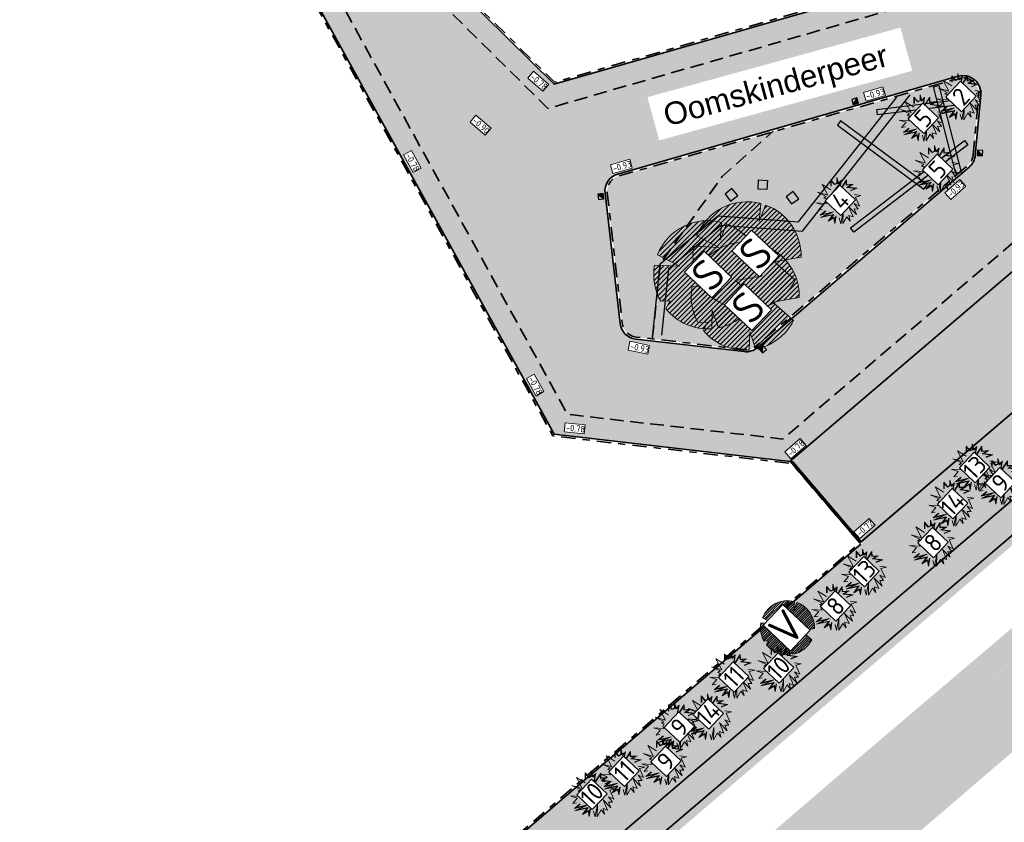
# Model space of a CAD drawing. Header units: metres. Extents: x 104013 to 108981, y 427946 to 428479.
# Tile 27 of 256: x 104551 to 104606, y 428227 to 428272. Entities that reach past the tile are written whole.
import ezdxf

# ---------------------------------------------------------------- set-up
doc = ezdxf.new("R2010")
doc.units = ezdxf.units.M
doc.linetypes.add('DASHED2', pattern=[0.375, 0.25, -0.125])
doc.linetypes.add('VH-OPSLUITBAND', pattern=[10, 4, -2, 2, -2])
for name, color, linetype, true_color in [('_ERFTOEGANGSWEG', 2, 'Continuous', 0xffff00), ('N-WE-VH-RITTERTEGEL', 7, 'Continuous', 0xa5cd98), ('N-WE-VH-VERHARDING-AP_GROEN1', 7, 'Continuous', 0xdbffb8), ('N-WE-VH-VERHARDING-AP_PLEIN', 7, 'Continuous', 0x7f6f3f), ('N-WE-VH-VERHARDING-AP_RIJBAAN-ELEMENT', 7, 'Continuous', 0x7f4f3f)]:
    doc.layers.add(name, color=color, linetype=linetype, true_color=true_color)
for name, color, linetype in [('_Spelen', 10, 'Continuous'), ('N-WE-RI-HWA_KOLK_STRAATKOLK-S', 10, 'Continuous'), ('N-WE-VH-VERHARDING-AP_BEBOUWING', 41, 'Continuous')]:
    doc.layers.add(name, color=color, linetype=linetype)
for name, color, linetype, lineweight in [('B-WE-OG-BEBOUWING_STRAATNAAM-T35', 50, 'Continuous', 35), ("N-WE-GR-BOOM-S (Cornus kousa 'Milkyway')", 46, 'Continuous', 0), ("N-WE-GR-BOOM-S (Crataegus monogyna 'Stricta')", 207, 'Continuous', 0), ('N-WE-GR-HEESTER-S (Cornus mas)', 84, 'Continuous', 0), ('N-WE-GR-HEESTER-S (Corylus avellana)', 114, 'Continuous', 0), ('N-WE-GR-HEESTER-S (Euonymus europaeus)', 104, 'Continuous', 0), ("N-WE-GR-HEESTER-S (Hypericum 'Hidcote')", 34, 'Continuous', 0), ('N-WE-GR-HEESTER-S (Rhamnus frangula)', 94, 'Continuous', 0), ('N-WE-GR-HEESTER-S (Sambucus nigra)', 64, 'Continuous', 0), ('N-WE-GR-HEESTER-S (Viburnum bodnantense)', 74, 'Continuous', 0), ('N-WE-GR-HEESTERS-S (Ligustrum vulgare)', 134, 'Continuous', 0), ('N-WE-GR-HEESTERS-S (Prunus spinosa)', 144, 'Continuous', 0), ('N-WE-GR-SOORTAANDUIDING-T25 (BOMEN)', 7, 'Continuous', 0), ('N-WE-GR-SOORTAANDUIDING-T25 (HEESTERS)', 7, 'Continuous', 0), ('N-WE-GW-HOOGTE_AFWERKHOOGTE-T25', 7, 'Continuous', 0), ('N-WE-VH-KANTOPSLUITING_OPSLUITBAND-G', 150, 'VH-OPSLUITBAND', 35), ('N-WE-VH-VERHARDING-G', 7, 'Continuous', 35)]:
    doc.layers.add(name, color=color, linetype=linetype, lineweight=lineweight)
doc.layers.add('N-WE-GR-GRAS_KRUIDENRIJK-V', color=7, linetype='Continuous', lineweight=18, true_color=0xa5cd98)
doc.layers.add('N-WE-VH-VERHARDING_HALFVERHARDING-V', color=7, linetype='Continuous', lineweight=18, true_color=0xd7aa8c)
doc.styles.add('NLCS-ISO-M200-T25', font='NLCS-ISO.ttf', dxfattribs={"height": 0.5})
doc.styles.add('NLCS-ISO-M500-T25', font='NLCS-ISO.ttf', dxfattribs={"height": 1.25})

# ---------------------------------------------------------------- blocks, each defined once
blk = doc.blocks.new('SGR-BOOM_08')
h = blk.add_hatch()
h.set_pattern_fill('ANSI31', color=256, scale=0.1)
h.set_pattern_definition([(45, (0, 0), (-0.2245064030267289, 0.2245064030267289), [])])
h.paths.add_polyline_path([(1.729677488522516, 4.72825667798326), (1.139276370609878, 3.206509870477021), (1.287418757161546, 4.867314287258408, 0.3794379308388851), (-4.677869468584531, 1.861647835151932), (-2.630086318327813, 0.7854955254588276), (-4.954333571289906, 0.8959767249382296, 0.1748934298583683), (-4.384991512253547, -2.473872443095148), (-3.501537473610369, -2.418451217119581), (-3.897906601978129, -3.186615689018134, 0.2439594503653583), (0.3605688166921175, -5.021771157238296), (0.4192016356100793, -3.330164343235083), (0.9916979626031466, -4.936064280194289, 0.2301548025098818), (4.494088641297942, -2.269661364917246), (2.562831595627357, -0.5501398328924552), (5.033028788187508, -0.1296790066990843, 0.3219437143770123)])
h.paths.add_polyline_path([(0.15, 0, -1), (-0.15, 0, -1)], flags=16)
at = {"ltscale": 20, "flags": 128}
for points in [[(1.287419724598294, 4.867325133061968), (1.139276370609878, 3.206509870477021), (1.729681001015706, 4.728265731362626)], [(-4.954350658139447, 0.8959775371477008), (-2.630086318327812, 0.7854955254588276), (-4.677881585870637, 1.861654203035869)], [(5.033035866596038, -0.1296778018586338), (2.562831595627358, -0.5501398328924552), (4.494110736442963, -2.269681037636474)], [(-3.897908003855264, -3.186618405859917), (-3.501537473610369, -2.418451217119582), (-4.385006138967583, -2.473873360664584)], [(0.991715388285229, -4.936113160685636), (0.4192016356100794, -3.330164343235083), (0.3605683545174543, -5.021784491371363)]]:
    blk.add_lwpolyline(points, dxfattribs=at)
blk.add_lwpolyline([(5.033028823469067, -0.129677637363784, 0.3219436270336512), (1.729677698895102, 4.72825660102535, 0.3219436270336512)], format="xyb", dxfattribs=at)
blk.add_circle((0, 0), 0.15)
at = {"ltscale": 20}
for start, end in [(75.18440999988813, 158.298953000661), (169.7490490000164, 209.4302330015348), (281.3600670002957, 333.2046490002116), (219.2666920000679, 274.1068389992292)]:
    blk.add_arc((0, 0), 5.034699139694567, start, end, dxfattribs=at)
blk = doc.blocks.new('SGR-HEESTER_06')
at = {"ltscale": 0.5, "flags": 128}
for points in [[(-0.2472573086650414, 0.5341386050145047), (-0.2472573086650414, 0.776141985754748), (-0.1044639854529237, 0.6148073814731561), (-0.1044639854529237, 0.6148073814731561), (-0.01754959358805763, 0.6520368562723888), (-0.01754959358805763, 0.856810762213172), (0.04453750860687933, 0.6520368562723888), (0.150076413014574, 0.757527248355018), (0.1314519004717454, 0.6520368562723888), (0.09420287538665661, 0.3914187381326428), (0.3363323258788, 0.7699380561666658), (0.3425404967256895, 0.5899857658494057), (0.5846699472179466, 0.6086005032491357), (0.3984140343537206, 0.5031130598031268), (0.7398796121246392, 0.4596767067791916), (0.4915419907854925, 0.3603931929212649)], [(-0.2319376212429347, 0.5341386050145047), (-0.2319376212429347, 0.7357183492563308), (-0.1086026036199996, 0.5963686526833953), (-0.002229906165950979, 0.6419330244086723), (-0.002229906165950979, 0.7534854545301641), (0.03729225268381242, 0.6231345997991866), (0.1265426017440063, 0.7123439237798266), (0.1163218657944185, 0.6544530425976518), (0.06904243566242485, 0.3236557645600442), (0.322718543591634, 0.7202258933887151), (0.3277809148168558, 0.5734861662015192), (0.5173105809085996, 0.5880570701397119), (0.3507627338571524, 0.4937314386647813), (0.6792688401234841, 0.4519436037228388), (0.4858549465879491, 0.3746181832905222)], [(-0.2472573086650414, 0.4038295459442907), (-0.5700983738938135, 0.6023965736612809), (-0.3528016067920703, 0.1990556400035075), (-0.7377243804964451, 0.3107499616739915), (-0.4148887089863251, 0.1556192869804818), (-0.5018031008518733, 0.09356819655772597), (-0.4024669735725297, 0.06254265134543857), (-0.4583459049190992, -0.01812612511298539), (-0.4148887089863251, -0.1049988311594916), (-0.7998060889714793, -0.08017721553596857), (-0.5390521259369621, -0.1608459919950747), (-0.7066835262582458, -0.3594130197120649), (-0.5638902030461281, -0.3345914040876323)], [(0.6281271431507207, 0.2238772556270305), (0.8764647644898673, 0.1866477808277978), (0.6715843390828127, 0.1308006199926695), (0.8267940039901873, -0.2042823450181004), (0.6281271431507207, -0.1112027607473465), (0.7709204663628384, -0.3159766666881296), (0.6281271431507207, -0.3097697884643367), (0.7150415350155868, -0.5207476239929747), (0.4232467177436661, -0.2291039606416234), (0.5908781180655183, -0.607620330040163), (0.4232467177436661, -0.5517761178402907), (0.4791256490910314, -0.7627510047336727), (0.3549568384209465, -0.6014164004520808), (0.2059553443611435, -0.8558305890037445), (0.2121635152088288, -0.4028493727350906), (0.1252437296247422, -0.8620345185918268), (0.06937019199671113, -0.6448527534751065)], [(-0.04859044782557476, -0.5641839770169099), (-0.09204764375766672, -0.849626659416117), (-0.1355102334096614, -0.6448527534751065), (-0.3403852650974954, -0.7689578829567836), (-0.1727592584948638, -0.5331584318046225), (-0.6259719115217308, -0.6324419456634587), (-0.2720953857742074, -0.4586965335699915), (-0.6383882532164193, -0.5455692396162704), (-0.439721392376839, -0.3780277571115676)], [(-0.0637356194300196, -0.5618782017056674), (-0.0945297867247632, -0.764145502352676), (-0.1250019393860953, -0.6205760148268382), (-0.2850105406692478, -0.7175028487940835), (-0.1372907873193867, -0.5097055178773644), (-0.5055299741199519, -0.590374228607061), (-0.1428207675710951, -0.4122921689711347), (-0.5793531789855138, -0.5158234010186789), (-0.4298450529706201, -0.3897388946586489)]]:
    blk.add_lwpolyline(points, dxfattribs=at)
blk = doc.blocks.new('Straatkolk')
h = blk.add_hatch(color=256)
h.paths.add_polyline_path([(0.1806648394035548, 0.02059036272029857), (0.1830647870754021, 0.04605545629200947), (-0.02402117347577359, 0.2107676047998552), (-0.210767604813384, -0.02402117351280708)])
h.paths.add_polyline_path([(0.210767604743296, 0.02402117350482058), (0.1830647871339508, 0.04605545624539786), (0.1806648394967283, 0.02059036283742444)])
blk.add_lwpolyline([(-0.2107676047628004, -0.02402117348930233), (0.02402117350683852, -0.2107676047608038), (0.2107676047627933, 0.02402117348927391), (-0.02402117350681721, 0.2107676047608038)], close=True)
blk.add_lwpolyline([(-0.2107676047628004, -0.02402117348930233), (0.2107676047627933, 0.02402117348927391)])

msp = doc.modelspace()

# ---------------------------------------------------------------- hatches: boundary and pattern name
at = {"layer": '_ERFTOEGANGSWEG'}
h = msp.add_hatch(color=256, dxfattribs=at)
h.dxf.hatch_style = 1
edge = h.paths.add_edge_path(flags=0)
edge.add_arc((104584.3619281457, 428262.0519057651), 0.9999999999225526, 106.0232834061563, 186.6107496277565)
edge.add_line((104583.3685769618, 428261.9367822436), (104584.2104531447, 428254.6725959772))
edge.add_arc((104585.2038043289, 428254.7877194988), 1.000000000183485, 186.6107496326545, 263.4261880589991)
edge.add_line((104585.0893212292, 428253.7942943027), (104591.1296219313, 428253.098205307))
edge.add_arc((104591.2441050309, 428254.0916305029), 0.9999999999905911, 263.4261880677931, 310.4540555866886)
edge.add_line((104591.8929431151, 428253.3307040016), (104603.6970827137, 428263.3960326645))
edge.add_arc((104603.0482446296, 428264.1569591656), 0.9999999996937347, 310.4540555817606, 354.7104864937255)
edge.add_line((104604.0439862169, 428264.0647708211), (104604.354180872, 428267.4152346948))
edge.add_arc((104603.3584392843, 428267.5074230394), 1.000000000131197, 354.7104864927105, 466.0232834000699)
edge.add_line((104603.0824113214, 428268.4685726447), (104584.0859001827, 428263.0130553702))
edge = h.paths.add_edge_path(flags=0)
edge.add_arc((104584.3619281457, 428262.0519057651), 0.9999999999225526, 106.0232834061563, 186.6107496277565)
edge.add_line((104583.3685769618, 428261.9367822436), (104584.2104531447, 428254.6725959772))
edge.add_arc((104585.2038043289, 428254.7877194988), 1.000000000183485, 186.6107496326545, 263.4261880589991)
edge.add_line((104585.0893212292, 428253.7942943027), (104591.1296219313, 428253.098205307))
edge.add_arc((104591.2441050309, 428254.0916305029), 0.9999999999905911, 263.4261880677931, 310.4540555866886)
edge.add_line((104591.8929431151, 428253.3307040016), (104603.6970827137, 428263.3960326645))
edge.add_arc((104603.0482446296, 428264.1569591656), 0.9999999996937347, 310.4540555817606, 354.7104864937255)
edge.add_line((104604.0439862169, 428264.0647708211), (104604.354180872, 428267.4152346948))
edge.add_arc((104603.3584392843, 428267.5074230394), 1.000000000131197, 354.7104864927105, 466.0232834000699)
edge.add_line((104603.0824113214, 428268.4685726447), (104584.0859001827, 428263.0130553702))
edge = h.paths.add_edge_path()
edge.add_line((104626.2697405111, 428269.7119340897), (104632.6162711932, 428275.0998922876))
edge.add_line((104632.6162711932, 428275.0998922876), (104637.2144557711, 428279.003572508))
edge.add_line((104637.2144557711, 428279.003572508), (104634.9705629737, 428281.6466766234))
edge.add_line((104634.9705629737, 428281.6466766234), (104629.0151798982, 428288.6615828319))
edge.add_line((104629.0151798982, 428288.6615828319), (104627.4430445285, 428287.6877652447))
edge.add_line((104627.4430445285, 428287.6877652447), (104608.8156351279, 428276.1495101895))
edge.add_line((104608.8156351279, 428276.1495101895), (104580.5214545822, 428268.0238396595))
edge.add_line((104580.5214545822, 428268.0238396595), (104571.3504484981, 428277.0894801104))
edge.add_line((104571.3504484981, 428277.0894801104), (104571.4442172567, 428277.1418820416))
edge.add_line((104571.4442172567, 428277.1418820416), (104562.1116496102, 428294.923179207))
edge.add_line((104562.1116496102, 428294.923179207), (104556.8874541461, 428292.1813218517))
edge.add_line((104556.8874541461, 428292.1813218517), (104565.6045703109, 428275.5726414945))
edge.add_line((104565.6045703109, 428275.5726414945), (104565.6355364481, 428275.5136048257))
edge.add_line((104565.6355364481, 428275.5136048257), (104580.5177786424, 428248.4827362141))
edge.add_line((104580.5177786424, 428248.4827362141), (104593.7186483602, 428246.9614576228))
edge.add_line((104593.7186483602, 428246.9614576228), (104593.6984594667, 428246.9851341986))
edge.add_line((104593.6984594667, 428246.9851341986), (104607.7755997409, 428258.9886387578))
edge.add_line((104607.7755997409, 428258.9886387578), (104609.4466120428, 428260.4135022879))
edge.add_arc((104608.7977739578, 428261.1744287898), 1.000000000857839, 310.4540555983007, 354.7104864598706)
edge.add_line((104609.7935155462, 428261.0822404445), (104610.6176164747, 428269.9834911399))
edge.add_arc((104611.6133580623, 428269.8913027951), 1.000000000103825, 115.93727450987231, 174.7104864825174, ccw=False)
edge.add_line((104611.1759711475, 428270.7905762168), (104620.5129282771, 428275.3318678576))
edge.add_arc((104620.9503151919, 428274.4325944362), 0.999999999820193, 40.32996452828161, 115.93727451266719, ccw=False)
edge.add_line((104621.7126451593, 428275.0797829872), (104626.2697405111, 428269.7119340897))
h.paths.add_polyline_path([(104633.7737157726, 428281.5113103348), (104628.809963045, 428287.3581650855), (104609.2246212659, 428275.2265442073), (104580.2347936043, 428266.9010941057), (104570.7891319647, 428276.2382345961), (104561.6909199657, 428293.5730150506), (104558.23745125, 428291.7609550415), (104566.5163534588, 428275.9871667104), (104581.1449030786, 428249.4170842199), (104593.3586444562, 428248.0095630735), (104608.7977739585, 428261.1744287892), (104609.7257090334, 428271.1972093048), (104621.4708210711, 428276.9097747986), (104626.3848819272, 428271.1214526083), (104635.8049372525, 428279.1187139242)], flags=16)
h = msp.add_hatch(color=256, dxfattribs=at)
h.dxf.hatch_style = 1
edge = h.paths.add_edge_path(flags=16)
edge.add_line((104603.6970827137, 428263.3960326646), (104591.8929431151, 428253.3307040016))
edge.add_arc((104591.2441050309, 428254.0916305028), 0.9999999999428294, 263.4261880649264, 310.4540555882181, ccw=False)
edge.add_line((104591.1296219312, 428253.098205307), (104585.0893212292, 428253.7942943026))
edge.add_arc((104585.2038043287, 428254.7877194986), 0.9999999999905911, 186.6107496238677, 263.4261880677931, ccw=False)
edge.add_line((104584.2104531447, 428254.6725959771), (104583.3685769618, 428261.9367822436))
edge.add_arc((104584.3619281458, 428262.051905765), 1.00000000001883, 106.02328341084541, 186.6107496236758, ccw=False)
edge.add_line((104584.0859001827, 428263.0130553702), (104603.0824113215, 428268.4685726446))
edge.add_arc((104603.3584392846, 428267.5074230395), 0.999999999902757, -5.289513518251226, 106.0232834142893, ccw=False)
edge.add_line((104604.354180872, 428267.4152346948), (104604.0439862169, 428264.0647708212))
edge.add_arc((104603.0482446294, 428264.1569591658), 0.9999999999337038, 310.45405558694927, 354.7104864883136, ccw=False)
edge = h.paths.add_edge_path(flags=0)
edge.add_line((104603.6321989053, 428263.4721253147), (104591.8280593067, 428253.4067966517))
edge.add_arc((104591.2441050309, 428254.091630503), 0.9000000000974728, 263.42618806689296, 310.45405558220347, ccw=False)
edge.add_line((104591.1410702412, 428253.1975478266), (104585.1007695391, 428253.8936368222))
edge.add_arc((104585.2038043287, 428254.7877194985), 0.8999999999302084, 186.6107496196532, 263.42618806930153, ccw=False)
edge.add_line((104584.3097882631, 428254.6841083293), (104583.4679120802, 428261.9482945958))
edge.add_arc((104584.3619281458, 428262.051905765), 0.9000000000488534, 106.02328341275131, 186.6107496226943, ccw=False)
edge.add_line((104584.113502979, 428262.9169404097), (104603.1100141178, 428268.3724576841))
edge.add_arc((104603.3584392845, 428267.5074230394), 0.9000000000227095, -5.2895135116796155, 106.02328340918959, ccw=False)
edge.add_line((104604.2546067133, 428267.4244535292), (104603.9444120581, 428264.0739896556))
edge.add_arc((104603.0482446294, 428264.1569591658), 0.899999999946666, 310.4540555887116, 354.71048648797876, ccw=False)
h.paths.add_polyline_path([(104626.3848819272, 428271.1214526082), (104629.9554311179, 428274.1527102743), (104635.8049372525, 428279.1187139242), (104633.7737157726, 428281.5113103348), (104628.8099630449, 428287.3581650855), (104627.9696301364, 428286.8376431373), (104609.224621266, 428275.2265442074), (104580.2347936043, 428266.9010941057), (104570.7891319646, 428276.2382345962), (104561.6909199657, 428293.5730150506), (104558.23745125, 428291.7609550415), (104566.5163534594, 428275.9871667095), (104581.1449030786, 428249.4170842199), (104593.3586444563, 428248.0095630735), (104608.7977739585, 428261.1744287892), (104609.7257090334, 428271.1972093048), (104621.4708210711, 428276.9097747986)])
at = {"layer": 'N-WE-GR-GRAS_KRUIDENRIJK-V'}
h = msp.add_hatch(color=256, dxfattribs=at)
h.dxf.hatch_style = 1
h.paths.add_polyline_path([(104614.0719753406, 428251.6045483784), (104611.6686282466, 428254.42307975), (104597.6675806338, 428242.4844590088), (104597.7342678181, 428242.4063373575), (104573.5618686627, 428221.7946578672), (104553.6103121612, 428204.6355451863), (104547.9676573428, 428203.3685190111), (104548.2720379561, 428202.8184445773), (104560.3816141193, 428205.8300557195)])
edge = h.paths.add_edge_path()
edge.add_line((104608.9948500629, 428259.870584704), (104607.853460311, 428258.8973275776))
edge.add_line((104607.853460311, 428258.8973275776), (104614.0719753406, 428251.6045483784))
edge.add_line((104614.0719753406, 428251.6045483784), (104615.2134385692, 428252.5777193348))
edge.add_line((104615.2134385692, 428252.5777193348), (104616.1943348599, 428253.4139966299))
edge.add_line((104616.1943348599, 428253.4139966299), (104618.6654652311, 428255.5207945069))
edge.add_line((104618.6654652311, 428255.5207945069), (104621.2985079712, 428257.7656331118))
edge.add_line((104621.2985079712, 428257.7656331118), (104625.4055815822, 428266.1227260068))
edge.add_line((104625.4055815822, 428266.1227260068), (104625.189376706, 428268.4502381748))
edge.add_line((104625.189376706, 428268.4502381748), (104624.2153222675, 428270.7658198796))
edge.add_line((104624.2153222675, 428270.7658198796), (104622.6794055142, 428272.8162155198))
edge.add_line((104622.6794055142, 428272.8162155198), (104622.0506030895, 428273.4246182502))
edge.add_line((104622.0506030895, 428273.4246182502), (104620.1398669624, 428273.7236033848))
edge.add_line((104620.1398669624, 428273.7236033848), (104617.2201619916, 428273.2898740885))
edge.add_line((104617.2201619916, 428273.2898740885), (104615.6985359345, 428272.856811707))
edge.add_line((104615.6985359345, 428272.856811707), (104611.2284575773, 428270.6826634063))
edge.add_arc((104611.6133580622, 428269.8913027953), 0.8800000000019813, 115.9372745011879, 174.7104864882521)
edge.add_line((104610.7371054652, 428269.9724285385), (104609.9130045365, 428261.0711778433))
edge.add_arc((104608.7977739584, 428261.1744287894), 1.12000000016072, 310.4540555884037, 354.7104864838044, ccw=False)
edge.add_line((104609.5244726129, 428260.3221911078), (104608.9948500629, 428259.870584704))
h = msp.add_hatch(color=256, dxfattribs=at)
h.dxf.hatch_style = 1
edge = h.paths.add_edge_path()
edge.add_line((104616.8254909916, 428251.4384698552), (104617.7908266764, 428252.8039546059))
edge.add_line((104617.7908266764, 428252.8039546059), (104561.0861765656, 428204.4595864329))
edge.add_line((104561.0861765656, 428204.4595864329), (104549.3766505, 428201.5474664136))
edge.add_arc((104553.8114723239, 428205.5887973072), 6.000000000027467, 222.3420494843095, 310.4659775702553)
edge.add_line((104557.7054507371, 428201.0240484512), (104557.6420056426, 428200.9695722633))
edge.add_line((104557.6420056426, 428200.9695722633), (104557.6828461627, 428200.9023579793))
edge.add_line((104557.6828461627, 428200.9023579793), (104616.8254909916, 428251.4384698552))
at = {"layer": 'N-WE-VH-RITTERTEGEL'}
h = msp.add_hatch(color=256, dxfattribs=at)
h.dxf.hatch_style = 1
edge = h.paths.add_edge_path()
edge.add_line((104585.1030592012, 428253.9135053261), (104586.0073117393, 428253.8092985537))
edge.add_line((104586.0073117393, 428253.8092985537), (104586.4515080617, 428258.0019714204))
edge.add_line((104586.4515080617, 428258.0019714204), (104589.9065055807, 428262.8709365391))
edge.add_line((104589.9065055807, 428262.8709365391), (104592.7159252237, 428265.3666205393))
edge.add_line((104592.7159252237, 428265.3666205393), (104584.1190235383, 428262.8977174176))
edge.add_arc((104584.3619281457, 428262.0519057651), 0.8799999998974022, 106.0232834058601, 186.6107496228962)
edge.add_line((104583.4877791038, 428261.9505970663), (104584.3296552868, 428254.6864107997))
edge.add_arc((104585.2038043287, 428254.7877194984), 0.8799999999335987, 186.6107496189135, 263.4261880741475)
at = {"layer": 'N-WE-VH-VERHARDING-AP_BEBOUWING'}
h = msp.add_hatch(color=256, dxfattribs=at)
h.dxf.hatch_style = 1
h.paths.add_polyline_path([(104454.7128699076, 428270.7965563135), (104450.7995563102, 428275.3447402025), (104436.7759893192, 428263.2786899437), (104440.6893029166, 428258.7305060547)])
h.paths.add_polyline_path([(104521.4098232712, 428246.2541058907), (104519.5259065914, 428251.9511540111), (104499.1053883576, 428245.2241610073), (104500.9891623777, 428239.5275442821)])
h.paths.add_polyline_path([(104593.6984605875, 428246.9851351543), (104593.8092281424, 428246.8503573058), (104597.5932500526, 428242.417510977), (104611.6686282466, 428254.42307975), (104607.7755997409, 428258.9886387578)])
at = {"layer": 'N-WE-VH-VERHARDING-AP_GROEN1'}
h = msp.add_hatch(color=256, dxfattribs=at)
h.dxf.hatch_style = 1
edge = h.paths.add_edge_path()
edge.add_line((104603.115534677, 428268.3532346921), (104592.7159252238, 428265.3666205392))
edge.add_line((104592.7159252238, 428265.3666205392), (104589.9065055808, 428262.8709365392))
edge.add_line((104589.9065055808, 428262.8709365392), (104586.4515080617, 428258.0019714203))
edge.add_line((104586.4515080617, 428258.0019714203), (104586.0073117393, 428253.8092985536))
edge.add_line((104586.0073117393, 428253.8092985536), (104591.1433599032, 428253.2174163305))
edge.add_arc((104591.2441050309, 428254.0916305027), 0.8799999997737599, 263.4261880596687, 310.4540555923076)
edge.add_line((104591.815082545, 428253.4220151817), (104603.6192221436, 428263.4873438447))
edge.add_arc((104603.0482446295, 428264.1569591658), 0.8799999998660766, 310.4540555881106, 354.7104864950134)
edge.add_line((104603.9244972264, 428264.0758334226), (104604.2346918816, 428267.4262972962))
edge.add_arc((104603.3584392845, 428267.5074230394), 0.8800000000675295, 354.7104864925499, 466.023283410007)
h = msp.add_hatch(color=256, dxfattribs=at)
h.dxf.hatch_style = 1
h.paths.add_polyline_path([(104634.4787044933, 428259.8237365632), (104636.8768554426, 428257.0912380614), (104610.1913871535, 428234.2419719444), (104562.1279249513, 428193.0457581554), (104512.9748697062, 428151.0116261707), (104456.56775779, 428102.9269247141), (104454.06659332, 428105.8609860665), (104486.7927435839, 428133.7457562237), (104514.9812805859, 428157.94289619), (104529.7364033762, 428170.5187765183), (104546.6761082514, 428184.9642625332), (104573.9512437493, 428208.1849829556), (104599.5802951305, 428230.3036239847), (104632.5781187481, 428258.1739839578)])
at = {"layer": 'N-WE-VH-VERHARDING-AP_PLEIN'}
h = msp.add_hatch(color=256, dxfattribs=at)
h.dxf.hatch_style = 1
edge = h.paths.add_edge_path(flags=16)
edge.add_line((104603.6970827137, 428263.3960326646), (104591.8929431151, 428253.3307040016))
edge.add_arc((104591.2441050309, 428254.0916305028), 0.9999999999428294, 263.4261880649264, 310.4540555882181, ccw=False)
edge.add_line((104591.1296219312, 428253.098205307), (104585.0893212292, 428253.7942943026))
edge.add_arc((104585.2038043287, 428254.7877194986), 0.9999999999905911, 186.6107496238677, 263.4261880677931, ccw=False)
edge.add_line((104584.2104531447, 428254.6725959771), (104583.3685769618, 428261.9367822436))
edge.add_arc((104584.3619281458, 428262.051905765), 1.00000000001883, 106.02328341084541, 186.6107496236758, ccw=False)
edge.add_line((104584.0859001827, 428263.0130553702), (104603.0824113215, 428268.4685726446))
edge.add_arc((104603.3584392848, 428267.5074230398), 0.9999999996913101, -5.28951353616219, 106.0232834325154, ccw=False)
edge.add_line((104604.354180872, 428267.4152346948), (104604.0439862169, 428264.0647708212))
edge.add_arc((104603.0482446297, 428264.1569591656), 0.9999999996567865, 310.4540555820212, 354.7104864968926, ccw=False)
edge = h.paths.add_edge_path(flags=0)
edge.add_line((104603.6321989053, 428263.4721253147), (104591.8280593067, 428253.4067966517))
edge.add_arc((104591.2441050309, 428254.091630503), 0.9000000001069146, 263.4261880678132, 310.4540555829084, ccw=False)
edge.add_line((104591.1410702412, 428253.1975478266), (104585.1007695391, 428253.8936368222))
edge.add_arc((104585.2038043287, 428254.7877194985), 0.8999999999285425, 186.6107496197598, 263.42618807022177, ccw=False)
edge.add_line((104584.3097882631, 428254.6841083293), (104583.4679120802, 428261.9482945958))
edge.add_arc((104584.3619281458, 428262.051905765), 0.9000000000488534, 106.02328341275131, 186.6107496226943, ccw=False)
edge.add_line((104584.113502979, 428262.9169404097), (104603.1100141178, 428268.3724576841))
edge.add_arc((104603.3584392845, 428267.5074230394), 0.9000000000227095, -5.2895135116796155, 106.02328340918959, ccw=False)
edge.add_line((104604.2546067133, 428267.4244535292), (104603.9444120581, 428264.0739896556))
edge.add_arc((104603.0482446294, 428264.1569591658), 0.899999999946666, 310.4540555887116, 354.71048648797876, ccw=False)
h.paths.add_polyline_path([(104626.4079102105, 428271.403356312), (104629.8259934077, 428274.3051762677), (104635.5230335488, 428279.1417422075), (104633.6212497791, 428281.3818726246), (104628.7689196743, 428287.0974815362), (104628.074947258, 428286.6676187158), (104609.3064184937, 428275.0419510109), (104580.1774614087, 428266.6765449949), (104570.6120416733, 428276.1452882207), (104561.6067654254, 428293.3029986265), (104558.507498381, 428291.6767907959), (104566.691554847, 428276.0836264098), (104581.2703279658, 428249.603953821), (104593.295092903, 428248.2182104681), (104608.6061229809, 428261.2738464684), (104609.5369441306, 428271.3277999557), (104621.522871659, 428277.1574928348)])
at = {"layer": 'N-WE-VH-VERHARDING-AP_RIJBAAN-ELEMENT'}
h = msp.add_hatch(color=256, dxfattribs=at)
h.dxf.hatch_style = 1
edge = h.paths.add_edge_path(flags=0)
edge.add_arc((104584.3619281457, 428262.0519057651), 0.9999999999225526, 106.0232834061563, 186.6107496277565)
edge.add_line((104583.3685769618, 428261.9367822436), (104584.2104531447, 428254.6725959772))
edge.add_arc((104585.2038043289, 428254.7877194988), 1.000000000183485, 186.6107496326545, 263.4261880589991)
edge.add_line((104585.0893212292, 428253.7942943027), (104591.1296219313, 428253.098205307))
edge.add_arc((104591.2441050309, 428254.0916305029), 0.9999999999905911, 263.4261880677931, 310.4540555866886)
edge.add_line((104591.8929431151, 428253.3307040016), (104603.6970827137, 428263.3960326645))
edge.add_arc((104603.0482446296, 428264.1569591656), 0.9999999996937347, 310.4540555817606, 354.7104864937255)
edge.add_line((104604.0439862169, 428264.0647708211), (104604.354180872, 428267.4152346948))
edge.add_arc((104603.3584392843, 428267.5074230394), 1.000000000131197, 354.7104864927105, 466.0232834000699)
edge.add_line((104603.0824113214, 428268.4685726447), (104584.0859001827, 428263.0130553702))
edge = h.paths.add_edge_path(flags=0)
edge.add_arc((104584.3619281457, 428262.0519057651), 0.9999999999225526, 106.0232834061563, 186.6107496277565)
edge.add_line((104583.3685769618, 428261.9367822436), (104584.2104531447, 428254.6725959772))
edge.add_arc((104585.2038043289, 428254.7877194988), 1.000000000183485, 186.6107496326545, 263.4261880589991)
edge.add_line((104585.0893212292, 428253.7942943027), (104591.1296219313, 428253.098205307))
edge.add_arc((104591.2441050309, 428254.0916305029), 0.9999999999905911, 263.4261880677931, 310.4540555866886)
edge.add_line((104591.8929431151, 428253.3307040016), (104603.6970827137, 428263.3960326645))
edge.add_arc((104603.0482446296, 428264.1569591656), 0.9999999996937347, 310.4540555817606, 354.7104864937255)
edge.add_line((104604.0439862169, 428264.0647708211), (104604.354180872, 428267.4152346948))
edge.add_arc((104603.3584392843, 428267.5074230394), 1.000000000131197, 354.7104864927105, 466.0232834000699)
edge.add_line((104603.0824113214, 428268.4685726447), (104584.0859001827, 428263.0130553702))
edge = h.paths.add_edge_path()
edge.add_line((104626.2697405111, 428269.7119340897), (104632.6162711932, 428275.0998922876))
edge.add_line((104632.6162711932, 428275.0998922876), (104637.2144557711, 428279.003572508))
edge.add_line((104637.2144557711, 428279.003572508), (104634.9705629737, 428281.6466766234))
edge.add_line((104634.9705629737, 428281.6466766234), (104629.0151798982, 428288.6615828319))
edge.add_line((104629.0151798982, 428288.6615828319), (104627.4430445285, 428287.6877652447))
edge.add_line((104627.4430445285, 428287.6877652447), (104608.8156351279, 428276.1495101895))
edge.add_line((104608.8156351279, 428276.1495101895), (104580.5214545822, 428268.0238396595))
edge.add_line((104580.5214545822, 428268.0238396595), (104571.3504484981, 428277.0894801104))
edge.add_line((104571.3504484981, 428277.0894801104), (104571.4442172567, 428277.1418820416))
edge.add_line((104571.4442172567, 428277.1418820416), (104562.1116496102, 428294.923179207))
edge.add_line((104562.1116496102, 428294.923179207), (104556.8874541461, 428292.1813218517))
edge.add_line((104556.8874541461, 428292.1813218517), (104565.6045703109, 428275.5726414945))
edge.add_line((104565.6045703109, 428275.5726414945), (104565.6355364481, 428275.5136048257))
edge.add_line((104565.6355364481, 428275.5136048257), (104580.5177786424, 428248.4827362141))
edge.add_line((104580.5177786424, 428248.4827362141), (104593.7186483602, 428246.9614576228))
edge.add_line((104593.7186483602, 428246.9614576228), (104593.6984594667, 428246.9851341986))
edge.add_line((104593.6984594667, 428246.9851341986), (104607.7755997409, 428258.9886387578))
edge.add_line((104607.7755997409, 428258.9886387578), (104609.4466120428, 428260.4135022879))
edge.add_arc((104608.7977739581, 428261.1744287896), 1.000000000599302, 310.4540555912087, 354.7104864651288)
edge.add_line((104609.7935155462, 428261.0822404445), (104610.6176164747, 428269.9834911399))
edge.add_arc((104611.6133580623, 428269.8913027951), 1.000000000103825, 115.93727450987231, 174.7104864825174, ccw=False)
edge.add_line((104611.1759711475, 428270.7905762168), (104620.5129282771, 428275.3318678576))
edge.add_arc((104620.9503151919, 428274.4325944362), 0.999999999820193, 40.32996452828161, 115.93727451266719, ccw=False)
edge.add_line((104621.7126451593, 428275.0797829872), (104626.2697405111, 428269.7119340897))
h.paths.add_polyline_path([(104633.6212497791, 428281.3818726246), (104628.7689196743, 428287.0974815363), (104609.3064184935, 428275.0419510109), (104580.1774614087, 428266.6765449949), (104570.6120416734, 428276.1452882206), (104561.6067654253, 428293.3029986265), (104558.507498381, 428291.6767907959), (104566.6915548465, 428276.0836264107), (104581.2703279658, 428249.603953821), (104593.2950929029, 428248.218210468), (104608.6061229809, 428261.2738464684), (104609.5369441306, 428271.3277999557), (104621.522871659, 428277.1574928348), (104626.4079102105, 428271.403356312), (104635.5230335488, 428279.1417422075)], flags=16)
at = {"layer": 'N-WE-VH-VERHARDING_HALFVERHARDING-V'}
msp.add_hatch(color=256, dxfattribs=at).paths.add_polyline_path([(104615.2134385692, 428252.5777193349), (104560.3816141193, 428205.8300557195), (104548.2171322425, 428202.8047897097), (104539.1522575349, 428195.0454578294), (104530.913332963, 428180.5489818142), (104500.5964295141, 428154.7020814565), (104494.5089338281, 428152.7486073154), (104493.6181209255, 428153.7884065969), (104492.4789959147, 428152.8124997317), (104494.0182514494, 428151.0158073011), (104501.3409063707, 428153.3656433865), (104532.0871464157, 428179.578577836), (104540.3268262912, 428194.0763828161), (104548.9232108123, 428201.4346974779), (104561.0861765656, 428204.4595864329), (104616.1866956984, 428251.4363295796), (104617.7908266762, 428252.8039546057), (104621.2985079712, 428257.7656331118)])

# ---------------------------------------------------------------- linework, layer by layer
at = {"layer": '_Spelen'}
for points in [[(104602.9615337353, 428263.0447783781), (104601.7108015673, 428267.8858184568), (104602.0012639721, 428267.9608623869), (104603.2519961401, 428263.1198223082)], [(104603.0278911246, 428266.8635385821), (104598.5907955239, 428266.325133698), (104598.5546580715, 428266.622949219), (104602.9917536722, 428267.1613541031)], [(104596.3464451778, 428265.7352554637), (104601.1747105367, 428262.1732541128), (104601.3528106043, 428262.4146673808), (104596.5245452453, 428265.9766687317)], [(104603.6323996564, 428264.6405773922), (104597.2581149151, 428259.7726610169), (104597.0760342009, 428260.0110862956), (104603.4503189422, 428264.8790026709)], [(104592.4399362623, 428262.6454496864), (104592.4110240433, 428262.1462863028), (104591.911445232, 428262.1668048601), (104591.9413293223, 428262.6827473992)], [(104590.4567748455, 428262.2048863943), (104590.0715011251, 428261.8861950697), (104590.3771966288, 428261.4902631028), (104590.7754211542, 428261.8196670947)], [(104593.479353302, 428261.7407200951), (104593.7792803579, 428261.3406653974), (104594.1893604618, 428261.6271024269), (104593.8793514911, 428262.0406047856)]]:
    msp.add_lwpolyline(points, close=True, dxfattribs=at)
for points in [[(104586.0351787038, 428254.0723287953), (104586.4515080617, 428258.0019714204), (104589.6692180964, 428260.6769945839), (104594.1698214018, 428260.3484138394), (104599.6648587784, 428267.3021408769)], [(104586.5323959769, 428254.0196506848), (104586.9273274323, 428257.7473231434), (104589.8338519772, 428260.1636441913), (104594.3977757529, 428259.830440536), (104600.4069393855, 428267.4347716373)]]:
    msp.add_lwpolyline(points, dxfattribs=at)
at = {"layer": 'N-WE-VH-KANTOPSLUITING_OPSLUITBAND-G', "ltscale": 0.2, "flags": 128}
for points in [[(104641.8235076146, 428340.0806302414, 0.06265681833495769), (104625.3039331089, 428337.1222307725, 0.08526956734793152), (104605.0345842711, 428326.7626810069, 0.0012218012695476), (104604.7720596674, 428326.5651494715, -0.01255641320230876), (104602.3393874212, 428324.5034224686, -0.009728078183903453), (104595.1845079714, 428318.9678593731, -0.03781888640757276), (104565.4918604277, 428300.2100715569), (104576.2498534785, 428279.7129180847), (104571.5153540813, 428277.067080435), (104572.5168564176, 428276.077084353), (104580.55012068, 428268.1361142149), (104608.7747365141, 428276.2418067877), (104629.0357015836, 428288.7919246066), (104637.3554076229, 428278.9920583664)], [(104597.5932500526, 428242.417510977), (104593.8092281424, 428246.8503573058), (104580.4550661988, 428248.3893014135), (104565.5474547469, 428275.4662486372), (104556.9923074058, 428291.7663666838), (104555.6852557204, 428294.2566870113, 0.0683365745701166), (104555.0689009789, 428295.1204174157)]]:
    msp.add_lwpolyline(points, format="xyb", dxfattribs=at)
msp.add_lwpolyline([(104603.9244972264, 428264.0758334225), (104604.2346918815, 428267.4262972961, 0.5278693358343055), (104603.115534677, 428268.3532346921), (104584.1190235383, 428262.8977174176, 0.3668758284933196), (104583.4877791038, 428261.9505970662), (104584.3296552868, 428254.6864107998, 0.3483123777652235), (104585.1030592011, 428253.9135053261), (104591.1433599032, 428253.2174163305, 0.2081271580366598), (104591.815082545, 428253.4220151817), (104603.6192221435, 428263.4873438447, 0.195541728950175)], format="xyb", close=True, dxfattribs=at)
msp.add_lwpolyline([(104553.5640388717, 428204.7276447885), (104573.496838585, 428221.8706257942), (104597.5932500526, 428242.417510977)], dxfattribs=at)
msp.add_lwpolyline([(104597.5932500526, 428242.417510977), (104597.5932500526, 428242.417510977)], close=True, dxfattribs=at)
at = {"layer": 'N-WE-VH-VERHARDING-G', "ltscale": 0.2, "flags": 128}
msp.add_lwpolyline([(104641.8731439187, 428340.1833296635, 0.06286153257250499), (104625.2741560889, 428337.2176945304, 0.0852695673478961), (104604.9746554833, 428326.8427343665, 0.001236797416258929), (104604.7085194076, 428326.6424729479, -0.01257231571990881), (104602.2766685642, 428324.5813092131, -0.00972807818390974), (104595.1248664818, 428319.0481270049, -0.03792613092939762), (104565.3570404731, 428300.2517655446), (104576.1160404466, 428279.7526935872), (104571.3504484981, 428277.0894801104), (104580.5214545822, 428268.0238396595), (104608.8156351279, 428276.1495101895), (104627.4430445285, 428287.6877652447), (104629.0151798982, 428288.6615828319), (104637.2791746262, 428278.9273395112)], format="xyb", dxfattribs=at)
at = {"layer": 'N-WE-VH-VERHARDING-G', "linetype": 'DASHED2', "ltscale": 3, "flags": 128}
msp.add_lwpolyline([(104635.5230335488, 428279.1417422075), (104626.4079102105, 428271.403356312), (104621.522871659, 428277.1574928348), (104609.5369441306, 428271.3277999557), (104608.6061229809, 428261.2738464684), (104593.295092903, 428248.2182104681), (104581.2703279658, 428249.603953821), (104566.6925168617, 428276.0818790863), (104558.507498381, 428291.6767907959), (104561.6067654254, 428293.3029986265), (104570.6264622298, 428276.1178128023), (104580.1774614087, 428266.6765449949), (104609.3064184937, 428275.0419510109), (104628.074947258, 428286.6676187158), (104628.7689196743, 428287.0974815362)], close=True, dxfattribs=at)
at = {"layer": 'N-WE-VH-VERHARDING-G', "ltscale": 0.2, "flags": 128}
for points in [[(104597.6693331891, 428242.4824059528), (104593.8597494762, 428246.9451970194), (104580.5177786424, 428248.4827362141), (104565.6355364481, 428275.5136048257), (104556.9888829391, 428291.9880695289)], [(104494.0182514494, 428151.0158073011), (104501.3409063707, 428153.3656433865), (104532.0871464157, 428179.578577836), (104540.3268262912, 428194.0763828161), (104548.9232108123, 428201.4346974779), (104561.0861765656, 428204.4595864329), (104628.3224690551, 428261.7828583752)], [(104494.508933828, 428152.7486073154), (104500.5964295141, 428154.7020814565), (104530.913332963, 428180.5489818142), (104530.913332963, 428180.5489818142), (104530.913332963, 428180.5489818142), (104539.1522575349, 428195.0454578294), (104548.2171322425, 428202.8047897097), (104560.3816141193, 428205.8300557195), (104625.7879962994, 428261.5932112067)]]:
    msp.add_lwpolyline(points, dxfattribs=at)
at = {"layer": 'N-WE-VH-VERHARDING-G', "flags": 128}
msp.add_lwpolyline([(104604.0439862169, 428264.0647708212), (104604.354180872, 428267.4152346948, 0.5278693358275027), (104603.0824113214, 428268.4685726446), (104584.0859001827, 428263.0130553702, 0.3668758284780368), (104583.3685769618, 428261.9367822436), (104584.2104531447, 428254.6725959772, 0.3483123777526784), (104585.0893212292, 428253.7942943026), (104591.1296219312, 428253.098205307, 0.2081271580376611), (104591.8929431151, 428253.3307040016), (104603.6970827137, 428263.3960326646, 0.1955417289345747)], format="xyb", close=True, dxfattribs=at)
at = {"layer": 'N-WE-VH-VERHARDING-G', "linetype": 'DASHED2', "ltscale": 3, "flags": 128}
msp.add_lwpolyline([(104586.005204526, 428253.7894090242), (104586.4515080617, 428258.0019714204), (104589.9065055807, 428262.8709365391), (104592.7505400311, 428265.3973698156)], dxfattribs=at)
at = {"layer": 'N-WE-VH-VERHARDING-G', "flags": 128}
msp.add_lwpolyline([(104553.6103121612, 428204.6355451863), (104573.5618835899, 428221.7946705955), (104597.658133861, 428242.3414183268)], dxfattribs=at)

# ---------------------------------------------------------------- block references
at = {"layer": "N-WE-GR-BOOM-S (Cornus kousa 'Milkyway')", "color": 7, "lineweight": 13, "ltscale": 3.52, "xscale": 0.6, "yscale": 0.6, "zscale": 0.6}
for p in [(104591.2976779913, 428258.4462294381), (104589.1070246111, 428257.392207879), (104591.1962587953, 428256.1962988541)]:
    msp.add_blockref('SGR-BOOM_08', p, dxfattribs=at)
at = {"layer": "N-WE-GR-BOOM-S (Crataegus monogyna 'Stricta')", "color": 7, "lineweight": 13, "ltscale": 2.08, "xscale": 0.3, "yscale": 0.3, "zscale": 0.3}
msp.add_blockref('SGR-BOOM_08', (104593.5598151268, 428237.6840985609), dxfattribs=at)
at = {"layer": 'N-WE-GR-HEESTER-S (Cornus mas)', "xscale": 1.5, "yscale": 1.5, "zscale": 1.5}
for p in [(104601.5771313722, 428242.4050699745), (104596.1130019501, 428238.8243947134)]:
    msp.add_blockref('SGR-HEESTER_06', p, dxfattribs=at)
at = {"layer": 'N-WE-GR-HEESTER-S (Corylus avellana)', "xscale": 1.5, "yscale": 1.5, "zscale": 1.5}
for p in [(104590.4144158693, 428235.0404742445), (104584.27843203, 428229.6246594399)]:
    msp.add_blockref('SGR-HEESTER_06', p, dxfattribs=at)
at = {"layer": 'N-WE-GR-HEESTER-S (Euonymus europaeus)', "xscale": 1.5, "yscale": 1.5, "zscale": 1.5}
for p in [(104593.0123007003, 428235.3984803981), (104582.6212388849, 428228.4161329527)]:
    msp.add_blockref('SGR-HEESTER_06', p, dxfattribs=at)
at = {"layer": "N-WE-GR-HEESTER-S (Hypericum 'Hidcote')", "xscale": 1.5, "yscale": 1.5, "zscale": 1.5}
for p in [(104600.9926957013, 428266.1474831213), (104601.7955148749, 428263.3162233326)]:
    msp.add_blockref('SGR-HEESTER_06', p, dxfattribs=at)
at = {"layer": 'N-WE-GR-HEESTER-S (Rhamnus frangula)', "xscale": 1.5, "yscale": 1.5, "zscale": 1.5}
for p in [(104605.3394206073, 428245.8514417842), (104587.2793340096, 428232.2206132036), (104586.6074795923, 428230.2064705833)]:
    msp.add_blockref('SGR-HEESTER_06', p, dxfattribs=at)
at = {"layer": 'N-WE-GR-HEESTER-S (Sambucus nigra)', "xscale": 1.5, "yscale": 1.5, "zscale": 1.5}
msp.add_blockref('SGR-HEESTER_06', (104603.0992588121, 428267.3315973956), dxfattribs=at)
at = {"layer": 'N-WE-GR-HEESTER-S (Viburnum bodnantense)', "xscale": 1.5, "yscale": 1.5, "zscale": 1.5}
msp.add_blockref('SGR-HEESTER_06', (104596.3447823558, 428261.5268962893), dxfattribs=at)
at = {"layer": 'N-WE-GR-HEESTERS-S (Ligustrum vulgare)', "xscale": 1.5, "yscale": 1.5, "zscale": 1.5}
for p in [(104603.9061789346, 428246.6571602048), (104597.7701950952, 428240.7937354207)]:
    msp.add_blockref('SGR-HEESTER_06', p, dxfattribs=at)
at = {"layer": 'N-WE-GR-HEESTERS-S (Prunus spinosa)', "xscale": 1.5, "yscale": 1.5, "zscale": 1.5}
for p in [(104602.6522416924, 428244.6430175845), (104589.1155928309, 428232.713025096)]:
    msp.add_blockref('SGR-HEESTER_06', p, dxfattribs=at)
at = {"layer": 'N-WE-RI-HWA_KOLK_STRAATKOLK-S'}
for p, rotation in [((104597.3355755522, 428267.078271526), 234.5213409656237), ((104604.3067498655, 428264.191084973), 123.2085440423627), ((104583.137507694, 428261.7589986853), 315.1088071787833), ((104592.1692916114, 428253.2377980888), 78.9521131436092)]:
    msp.add_blockref('Straatkolk', p, dxfattribs=dict(at, rotation=rotation))

# ---------------------------------------------------------------- next in the draw order: texts
at = {"layer": 'N-WE-GR-SOORTAANDUIDING-T25 (BOMEN)', "char_height": 1.75, "attachment_point": 5, "rotation": 46.7104304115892, "style": 'NLCS-ISO-M500-T25', "bg_fill": 19, "box_fill_scale": 1.1, "bg_fill_color": 256, "bg_fill_transparency": 0}
for s, insert in [('S', (104591.768521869, 428258.5851194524)), ('S', (104591.3460598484, 428255.577720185)), ('V', (104593.5053514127, 428237.6838208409))]:
    msp.add_mtext_dynamic_manual_height_columns(s, width=1.25, gutter_width=6.25, heights=[0], dxfattribs=dict(at, insert=insert))
at = {"layer": 'N-WE-GR-SOORTAANDUIDING-T25 (HEESTERS)', "char_height": 1, "attachment_point": 5, "rotation": 46.71, "style": 'NLCS-ISO-M500-T25', "bg_fill": 19, "box_fill_scale": 1.1, "bg_fill_color": 256, "bg_fill_transparency": 0}
for s, insert in [('2', (104603.2422303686, 428267.3411739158)), ('4', (104596.5015127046, 428261.5387894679)), ('8', (104596.239277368, 428238.8977603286)), ('11', (104590.5462796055, 428234.9355695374)), ('9', (104587.5215469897, 428232.1391962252)), ('10', (104582.6311143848, 428228.3896224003))]:
    msp.add_mtext_dynamic_manual_height_columns(s, width=1, gutter_width=6.25, heights=[0], dxfattribs=dict(at, insert=insert))
at = {"layer": 'N-WE-GW-HOOGTE_AFWERKHOOGTE-T25', "char_height": 0.3599999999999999, "attachment_point": 1, "style": 'NLCS-ISO-M200-T25', "bg_fill": 19, "box_fill_scale": 1.2, "bg_fill_color": 256, "bg_fill_transparency": 0}
for s, insert, width, rotation in [('-0.78', (104579.3832818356, 428268.6454788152), 0.9778270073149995, 319.5159183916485), ('-0.93', (104597.8967918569, 428267.5215889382), 0.9778270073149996, 15.661918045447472), ('-0.90', (104576.161592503, 428266.1984304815), 0.9778270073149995, 319.5159183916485), ('-0.78', (104572.5211263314, 428264.2224383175), 0.9778270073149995, 298.8453648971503), ('-0.93', (104583.7514808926, 428263.4823994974), 0.9778270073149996, 15.661918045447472), ('-0.93', (104602.4478278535, 428261.9621523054), 0.9778270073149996, 41.41323894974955), ('-0.93', (104584.8153341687, 428253.5921979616), 0.9778270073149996, 348.0982274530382), ('-0.78', (104579.3846945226, 428251.7485505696), 0.9778270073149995, 298.8453648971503), ('-0.78', (104581.202940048, 428249.0448601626), 0.9778270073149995, 354.2160947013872), ('-0.78', (104593.5181286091, 428247.494697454), 0.9778270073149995, 41.33202192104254), ('-0.72', (104597.3722859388, 428243.0372568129), 0.9778270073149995, 41.33202192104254)]:
    msp.add_mtext(s, dxfattribs=dict(at, insert=insert, width=width, rotation=rotation))

# ---------------------------------------------------------------- next in the draw order: linework, layer by layer
at = {"layer": 'N-WE-VH-VERHARDING-G'}
for points in [[(104611.6686282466, 428254.42307975), (104607.7755997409, 428258.9886387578), (104593.6984594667, 428246.9851341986), (104593.7186483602, 428246.9614576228), (104593.8597494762, 428246.9451970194), (104597.6675806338, 428242.4844590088), (104611.6686282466, 428254.42307975)], [(104611.6686282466, 428254.42307975), (104607.7755997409, 428258.9886387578), (104593.6984605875, 428246.9851351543), (104597.5932500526, 428242.417510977), (104611.6686282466, 428254.42307975)]]:
    msp.add_lwpolyline(points, close=True, dxfattribs=at)

# ---------------------------------------------------------------- next in the draw order: texts
at = {"layer": 'B-WE-OG-BEBOUWING_STRAATNAAM-T35', "insert": (104586.5030188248, 428266.8658796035), "char_height": 1.25, "width": 13.40282886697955, "attachment_point": 1, "rotation": 15.371395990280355, "style": 'NLCS-ISO-M500-T25', "bg_fill": 2}
msp.add_mtext('{\\fArial|b0|i0|c0|p34;Oomskinderpeer}', dxfattribs=at)
at = {"layer": 'N-WE-GR-SOORTAANDUIDING-T25 (BOMEN)', "insert": (104589.1102482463, 428257.3958234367), "char_height": 1.75, "attachment_point": 5, "rotation": 46.7104304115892, "style": 'NLCS-ISO-M500-T25', "bg_fill": 19, "box_fill_scale": 1.1, "bg_fill_color": 256, "bg_fill_transparency": 0}
msp.add_mtext_dynamic_manual_height_columns('S', width=1.25, gutter_width=6.25, heights=[0], dxfattribs=at)
at = {"layer": 'N-WE-GR-SOORTAANDUIDING-T25 (HEESTERS)', "char_height": 1, "attachment_point": 5, "rotation": 46.71, "style": 'NLCS-ISO-M500-T25', "bg_fill": 19, "box_fill_scale": 1.1, "bg_fill_color": 256, "bg_fill_transparency": 0}
for s, insert in [('5', (104601.9380372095, 428263.2655712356)), ('13', (104597.8368784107, 428240.8190655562)), ('10', (104593.0575757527, 428235.4359391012)), ('14', (104589.1304745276, 428232.8702210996)), ('9', (104586.7655215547, 428230.2304935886)), ('11', (104584.4281609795, 428229.6686140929))]:
    msp.add_mtext_dynamic_manual_height_columns(s, width=1, gutter_width=6.25, heights=[0], dxfattribs=dict(at, insert=insert))

# ---------------------------------------------------------------- next in the draw order: texts
for s, insert in [('5', (104601.1411212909, 428266.1223124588)), ('9', (104605.4494325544, 428245.7814725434)), ('14', (104602.7734431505, 428244.6081872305)), ('8', (104601.6841819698, 428242.4408629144))]:
    msp.add_mtext_dynamic_manual_height_columns(s, width=1, gutter_width=6.25, heights=[0], dxfattribs=dict(at, insert=insert))

# ---------------------------------------------------------------- next in the draw order: texts
at = {"layer": 'N-WE-GR-SOORTAANDUIDING-T25 (HEESTERS)', "insert": (104604.0047708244, 428246.6310516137), "char_height": 1, "attachment_point": 5, "rotation": 46.71, "style": 'NLCS-ISO-M500-T25', "bg_fill": 19, "box_fill_scale": 1.1, "bg_fill_color": 256, "bg_fill_transparency": 0}
msp.add_mtext_dynamic_manual_height_columns('13', width=1, gutter_width=6.25, heights=[0], dxfattribs=at)

# ---------------------------------------------------------------- next in the draw order: hatches: boundary and pattern name
at = {"layer": 'N-WE-GR-GRAS_KRUIDENRIJK-V'}
h = msp.add_hatch(color=256, dxfattribs=at)
h.dxf.hatch_style = 1
h.paths.add_polyline_path([(104490.745556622, 428138.9187444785), (104491.839434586, 428138.0101793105), (104503.420913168, 428147.9715923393), (104513.4977314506, 428156.667638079), (104528.9625046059, 428169.8530495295), (104545.519, 428183.908), (104562.1582586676, 428198.2504321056), (104581.3156361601, 428214.5130145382), (104605.1613550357, 428235.0267259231), (104634.4787044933, 428259.8237365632), (104636.2114400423, 428261.3034332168), (104635.2245460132, 428262.4590933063), (104623.0280564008, 428252.0437100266), (104597.9056275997, 428230.7204395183), (104574.5926774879, 428210.6978547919), (104545.9073408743, 428186.1494647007), (104521.1332757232, 428165.0536570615), (104502.7850242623, 428149.2731918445), (104492.8662943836, 428140.7107549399)])
h.paths.add_polyline_path([(104484.6679158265, 428133.7576747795), (104485.7632157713, 428132.8758115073), (104490.2879859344, 428136.6992146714), (104489.1935888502, 428137.6073411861)])

doc.saveas('drawing.dxf')
